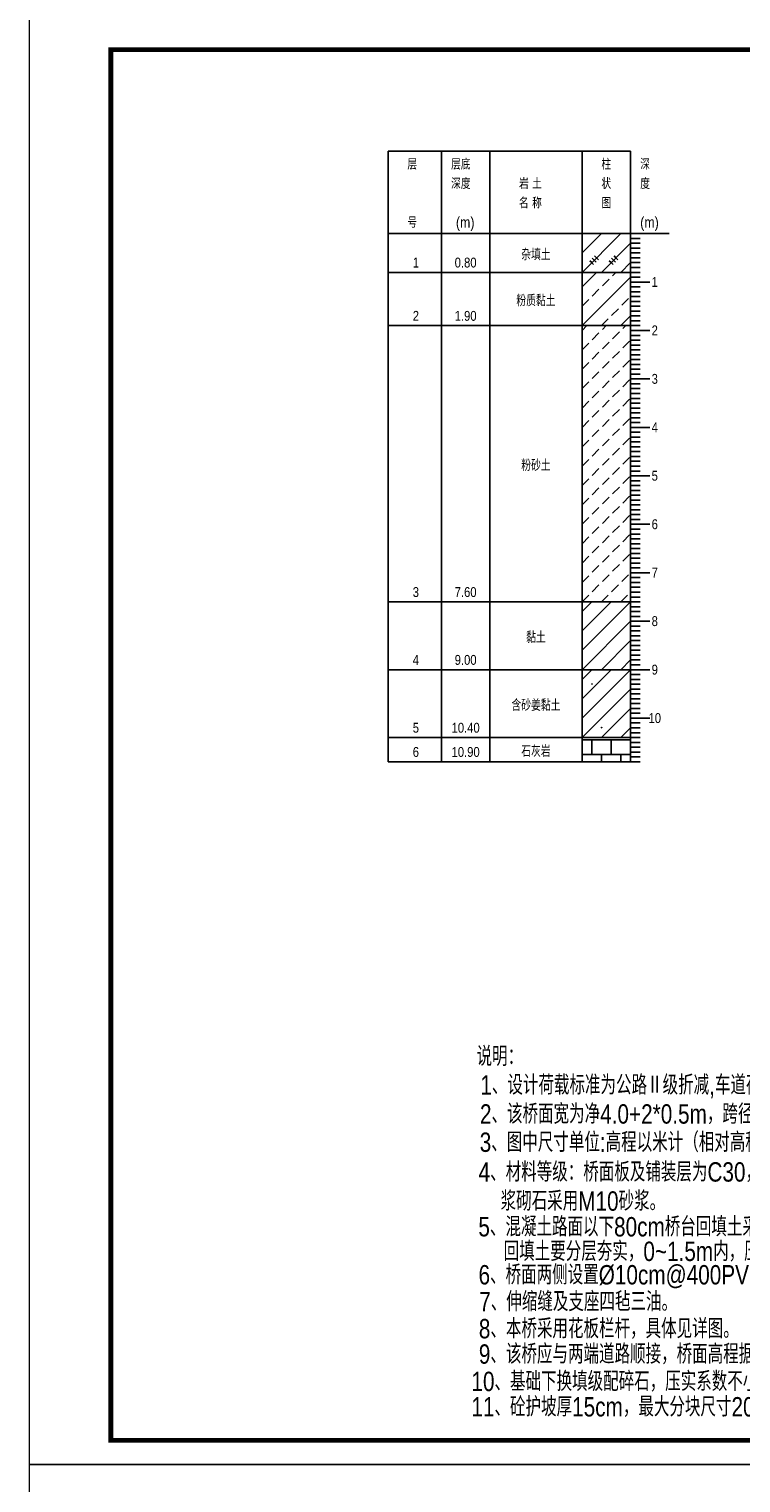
# Model space of a CAD drawing. Header units: inches. Extents: x 97745 to 142261, y 62673 to 100665.
# Tile 78 of 148: x 103708 to 105175, y 91882 to 94883. Entities that reach past the tile are written whole.
import ezdxf
from ezdxf.enums import TextEntityAlignment as Align

# ---------------------------------------------------------------- set-up
doc = ezdxf.new("R2010")
doc.units = ezdxf.units.IN
doc.header["$MEASUREMENT"] = 0
doc.layers.get('0').update_dxf_attribs({"lineweight": 15})
for name, color, linetype in [('1', 7, 'Continuous'), ('3', 7, 'Continuous'), ('6', 7, 'Continuous')]:
    doc.layers.add(name, color=color, linetype=linetype)
doc.layers.add('BM1', color=7, linetype='Continuous', lineweight=15)
doc.styles.add('hz-e', font='hztxt_e.shx', dxfattribs={"width": 0.8, "height": 330, "bigfont": 'hztxt.shx'})
doc.styles.add('楷体', font='hztxt_e.shx', dxfattribs={"width": 0.7, "bigfont": 'hztxt.shx'})

# ---------------------------------------------------------------- blocks, each defined once
blk = doc.blocks.new('SJ')
for p, q in [((0.2, 0.4), (0.1, 0.4)), ((0.1, 0.4), (0.1, 0.4)), ((0.1, 0.4), (0.1, 0.4)), ((0.1, 0.4), (0.2, 0.3)), ((0.3, 0.7), (0.2, 0.6)), ((0.2, 0.6), (0.3, 0.5)), ((0.3, 0.5), (0.2, 0.5)), ((0.2, 0.5), (0.2, 0.4)), ((0.2, 0.4), (0.2, 0.4)), ((0.2, 0.3), (0.2, 0.2)), ((0.2, 0.2), (0.2, 0.2)), ((0.2, 0.2), (0.3, 0.2)), ((0.4, 0.8), (0.3, 0.8)), ((0.3, 0.8), (0.3, 0.7)), ((0.3, 0.7), (0.3, 0.7)), ((0.3, 0.7), (0.3, 0.7)), ((0.3, 0.5), (0.3, 0.6)), ((0.3, 0.6), (0.3, 0.5)), ((0.3, 0.5), (0.3, 0.5)), ((0.3, 0.5), (0.3, 0.5)), ((0.3, 0.5), (0.3, 0.5)), ((0.3, 0.2), (0.4, 0.2)), ((0.5, 0.8), (0.4, 0.9)), ((0.4, 0.9), (0.4, 0.8)), ((0.4, 0.8), (0.4, 0.8)), ((0.5, 0.7), (0.4, 0.8)), ((0.4, 0.8), (0.4, 0.8)), ((0.4, 0.8), (0.4, 0.8)), ((0.4, 0.8), (0.5, 0.8)), ((0.4, 0.2), (0.4, 0.2)), ((0.4, 0.2), (0.4, 0.2)), ((0.4, 0.2), (0.5, 0.2)), ((0.6, 0.7), (0.5, 0.7)), ((0.5, 0.2), (0.5, 0.3)), ((0.5, 0.3), (0.6, 0.3)), ((0.5, 0.2), (0.5, 0.2)), ((0.7, 0.7), (0.6, 0.7)), ((0.6, 0.7), (0.6, 0.7)), ((0.6, 0.5), (0.6, 0.6)), ((0.6, 0.6), (0.7, 0.6)), ((0.7, 0.5), (0.6, 0.5)), ((0.6, 0.3), (0.6, 0.3)), ((0.6, 0.3), (0.7, 0.2)), ((0.8, 0.8), (0.7, 0.7)), ((0.7, 0.6), (0.8, 0.7)), ((0.7, 0.7), (0.7, 0.7)), ((0.8, 0.4), (0.7, 0.5)), ((0.7, 0.5), (0.7, 0.5)), ((0.7, 0.5), (0.7, 0.5)), ((0.7, 0.2), (0.7, 0.3)), ((0.7, 0.3), (0.8, 0.3)), ((0.9, 0.7), (0.8, 0.8)), ((0.8, 0.7), (0.9, 0.7)), ((0.8, 0.3), (0.8, 0.4))]:
    blk.add_line(p, q)

msp = doc.modelspace()

# ---------------------------------------------------------------- linework, layer by layer
at = {"layer": '1'}
for p, q in [((104447.867, 93370.574), (104447.867, 94630.574)), ((104447.867, 94630.574), (104657.867, 94630.574)), ((104557.867, 94630.574), (104557.867, 93370.574)), ((104657.867, 94630.574), (104657.867, 93370.574)), ((104657.867, 94630.574), (104657.867, 93370.574)), ((104657.867, 94630.574), (104947.867, 94630.574)), ((104847.867, 94630.574), (104847.867, 93370.574)), ((104947.867, 94630.574), (104947.867, 93370.574)), ((104447.867, 94460.574), (104657.867, 94460.574)), ((104657.867, 94460.574), (105027.867, 94460.574))]:
    msp.add_line(p, q, dxfattribs=at)
at = {"layer": '3'}
for p, q in [((104947.867, 94460.574), (104967.867, 94460.574)), ((104947.867, 94450.574), (104967.867, 94450.574)), ((104947.867, 94440.574), (104967.867, 94440.574)), ((104947.867, 94430.574), (104967.867, 94430.574)), ((104947.867, 94420.574), (104967.867, 94420.574)), ((104947.867, 94410.574), (104967.867, 94410.574)), ((104947.867, 94400.574), (104967.867, 94400.574)), ((104947.867, 94390.574), (104967.867, 94390.574)), ((104947.867, 94380.574), (104967.867, 94380.574)), ((104947.867, 94370.574), (104967.867, 94370.574)), ((104947.867, 94360.574), (104967.867, 94360.574)), ((104947.867, 94360.574), (104987.867, 94360.574)), ((104947.867, 94350.574), (104967.867, 94350.574)), ((104947.867, 94340.574), (104967.867, 94340.574)), ((104947.867, 94330.574), (104967.867, 94330.574)), ((104947.867, 94320.574), (104967.867, 94320.574)), ((104947.867, 94310.574), (104967.867, 94310.574)), ((104947.867, 94300.574), (104967.867, 94300.574)), ((104947.867, 94290.574), (104967.867, 94290.574)), ((104947.867, 94280.574), (104967.867, 94280.574)), ((104947.867, 94270.574), (104967.867, 94270.574)), ((104947.867, 94260.574), (104967.867, 94260.574)), ((104947.867, 94260.574), (104987.867, 94260.574)), ((104947.867, 94250.574), (104967.867, 94250.574)), ((104947.867, 94240.574), (104967.867, 94240.574)), ((104947.867, 94230.574), (104967.867, 94230.574)), ((104947.867, 94220.574), (104967.867, 94220.574)), ((104947.867, 94210.574), (104967.867, 94210.574)), ((104947.867, 94200.574), (104967.867, 94200.574)), ((104947.867, 94190.574), (104967.867, 94190.574)), ((104947.867, 94180.574), (104967.867, 94180.574)), ((104947.867, 94170.574), (104967.867, 94170.574)), ((104947.867, 94160.574), (104967.867, 94160.574)), ((104947.867, 94160.574), (104987.867, 94160.574)), ((104947.867, 94150.574), (104967.867, 94150.574)), ((104947.867, 94140.574), (104967.867, 94140.574)), ((104947.867, 94130.574), (104967.867, 94130.574)), ((104947.867, 94120.574), (104967.867, 94120.574)), ((104947.867, 94110.574), (104967.867, 94110.574)), ((104947.867, 94100.574), (104967.867, 94100.574)), ((104947.867, 94090.574), (104967.867, 94090.574)), ((104947.867, 94080.574), (104967.867, 94080.574)), ((104947.867, 94070.574), (104967.867, 94070.574)), ((104947.867, 94060.574), (104967.867, 94060.574)), ((104947.867, 94060.574), (104987.867, 94060.574)), ((104947.867, 94050.574), (104967.867, 94050.574)), ((104947.867, 94040.574), (104967.867, 94040.574)), ((104947.867, 94030.574), (104967.867, 94030.574)), ((104947.867, 94020.574), (104967.867, 94020.574)), ((104947.867, 94010.574), (104967.867, 94010.574)), ((104947.867, 94000.574), (104967.867, 94000.574)), ((104947.867, 93990.574), (104967.867, 93990.574)), ((104947.867, 93980.574), (104967.867, 93980.574)), ((104947.867, 93970.574), (104967.867, 93970.574)), ((104947.867, 93960.574), (104967.867, 93960.574)), ((104947.867, 93960.574), (104987.867, 93960.574)), ((104947.867, 93950.574), (104967.867, 93950.574)), ((104947.867, 93940.574), (104967.867, 93940.574)), ((104947.867, 93930.574), (104967.867, 93930.574)), ((104947.867, 93920.574), (104967.867, 93920.574)), ((104947.867, 93910.574), (104967.867, 93910.574)), ((104947.867, 93900.574), (104967.867, 93900.574)), ((104947.867, 93890.574), (104967.867, 93890.574)), ((104947.867, 93880.574), (104967.867, 93880.574)), ((104947.867, 93870.574), (104967.867, 93870.574)), ((104947.867, 93860.574), (104967.867, 93860.574)), ((104947.867, 93860.574), (104987.867, 93860.574)), ((104947.867, 93850.574), (104967.867, 93850.574)), ((104947.867, 93840.574), (104967.867, 93840.574)), ((104947.867, 93830.574), (104967.867, 93830.574)), ((104947.867, 93820.574), (104967.867, 93820.574)), ((104947.867, 93810.574), (104967.867, 93810.574)), ((104947.867, 93800.574), (104967.867, 93800.574)), ((104947.867, 93790.574), (104967.867, 93790.574)), ((104947.867, 93780.574), (104967.867, 93780.574)), ((104947.867, 93770.574), (104967.867, 93770.574)), ((104947.867, 93760.574), (104967.867, 93760.574)), ((104947.867, 93760.574), (104987.867, 93760.574)), ((104947.867, 93750.574), (104967.867, 93750.574)), ((104947.867, 93740.574), (104967.867, 93740.574)), ((104947.867, 93730.574), (104967.867, 93730.574)), ((104947.867, 93720.574), (104967.867, 93720.574)), ((104947.867, 93710.574), (104967.867, 93710.574)), ((104947.867, 93700.574), (104967.867, 93700.574)), ((104947.867, 93690.574), (104967.867, 93690.574)), ((104947.867, 93680.574), (104967.867, 93680.574)), ((104947.867, 93670.574), (104967.867, 93670.574)), ((104947.867, 93660.574), (104967.867, 93660.574)), ((104947.867, 93660.574), (104987.867, 93660.574)), ((104947.867, 93650.574), (104967.867, 93650.574)), ((104947.867, 93640.574), (104967.867, 93640.574)), ((104947.867, 93630.574), (104967.867, 93630.574)), ((104947.867, 93620.574), (104967.867, 93620.574)), ((104947.867, 93610.574), (104967.867, 93610.574)), ((104947.867, 93600.574), (104967.867, 93600.574)), ((104947.867, 93590.574), (104967.867, 93590.574)), ((104947.867, 93580.574), (104967.867, 93580.574)), ((104947.867, 93570.574), (104967.867, 93570.574)), ((104947.867, 93560.574), (104967.867, 93560.574)), ((104947.867, 93560.574), (104987.867, 93560.574)), ((104947.867, 93550.574), (104967.867, 93550.574)), ((104947.867, 93540.574), (104967.867, 93540.574)), ((104947.867, 93530.574), (104967.867, 93530.574)), ((104947.867, 93520.574), (104967.867, 93520.574)), ((104947.867, 93510.574), (104967.867, 93510.574)), ((104947.867, 93500.574), (104967.867, 93500.574)), ((104947.867, 93490.574), (104967.867, 93490.574)), ((104947.867, 93480.574), (104967.867, 93480.574)), ((104947.867, 93470.574), (104967.867, 93470.574)), ((104947.867, 93460.574), (104967.867, 93460.574)), ((104947.867, 93460.574), (104987.867, 93460.574)), ((104947.867, 93450.574), (104967.867, 93450.574)), ((104947.867, 93440.574), (104967.867, 93440.574)), ((104947.867, 93430.574), (104967.867, 93430.574)), ((104947.867, 93420.574), (104967.867, 93420.574)), ((104947.867, 93410.574), (104967.867, 93410.574)), ((104947.867, 93400.574), (104967.867, 93400.574)), ((104947.867, 93390.574), (104967.867, 93390.574)), ((104947.867, 93380.574), (104967.867, 93380.574)), ((104947.867, 93370.574), (104967.867, 93370.574))]:
    msp.add_line(p, q, dxfattribs=at)
at = {"layer": '6'}
for p, q in [((104847.867, 94380.574), (104927.867, 94460.574)), ((104847.867, 94420.574), (104887.867, 94460.574)), ((104847.867, 94460.574), (104847.867, 94460.574)), ((104887.867, 94380.574), (104947.867, 94440.574)), ((104867.867, 94400.574), (104863.867, 94404.574)), ((104863.867, 94404.574), (104871.867, 94396.574)), ((104872.867, 94405.574), (104868.867, 94409.574)), ((104868.867, 94409.574), (104876.867, 94401.574)), ((104877.867, 94410.574), (104873.867, 94414.574)), ((104873.867, 94414.574), (104881.867, 94406.574)), ((104907.867, 94400.574), (104903.867, 94404.574)), ((104903.867, 94404.574), (104911.867, 94396.574)), ((104912.867, 94405.574), (104908.867, 94409.574)), ((104908.867, 94409.574), (104916.867, 94401.574)), ((104917.867, 94410.574), (104913.867, 94414.574)), ((104913.867, 94414.574), (104921.867, 94406.574)), ((104927.867, 94380.574), (104947.867, 94400.574)), ((104447.867, 94380.574), (104657.867, 94380.574)), ((104657.867, 94380.574), (104847.867, 94380.574)), ((104847.867, 94380.574), (104852.867, 94380.574)), ((104847.867, 94350.574), (104877.867, 94380.574)), ((104847.867, 94270.574), (104947.867, 94370.574)), ((104852.867, 94380.574), (104947.867, 94380.574)), ((104889.867, 94352.574), (104903.867, 94366.574)), ((104910.867, 94373.574), (104917.867, 94380.574)), ((104868.867, 94331.574), (104882.867, 94345.574)), ((104847.867, 94310.574), (104861.867, 94324.574)), ((104908.867, 94291.574), (104922.867, 94305.574)), ((104929.867, 94312.574), (104943.867, 94326.574)), ((104887.867, 94270.574), (104901.867, 94284.574)), ((104927.867, 94270.574), (104947.867, 94290.574)), ((104447.867, 94270.574), (104657.867, 94270.574)), ((104657.867, 94270.574), (104847.867, 94270.574)), ((104847.867, 94270.574), (104852.867, 94270.574)), ((104847.867, 94260.574), (104857.867, 94270.574)), ((104852.867, 94270.574), (104947.867, 94270.574)), ((104868.867, 94241.574), (104882.867, 94255.574)), ((104889.867, 94262.574), (104897.867, 94270.574)), ((104910.867, 94243.574), (104924.867, 94257.574)), ((104931.867, 94264.574), (104937.867, 94270.574)), ((104847.867, 94220.574), (104861.867, 94234.574)), ((104868.867, 94201.574), (104882.867, 94215.574)), ((104889.867, 94222.574), (104903.867, 94236.574)), ((104910.867, 94203.574), (104924.867, 94217.574)), ((104931.867, 94224.574), (104945.867, 94238.574)), ((104847.867, 94180.574), (104861.867, 94194.574)), ((104889.867, 94182.574), (104903.867, 94196.574)), ((104931.867, 94184.574), (104945.867, 94198.574)), ((104847.867, 94140.574), (104861.867, 94154.574)), ((104868.867, 94161.574), (104882.867, 94175.574)), ((104889.867, 94142.574), (104903.867, 94156.574)), ((104910.867, 94163.574), (104924.867, 94177.574)), ((104931.867, 94144.574), (104945.867, 94158.574)), ((104868.867, 94121.574), (104882.867, 94135.574)), ((104910.867, 94123.574), (104924.867, 94137.574)), ((104847.867, 94100.574), (104861.867, 94114.574)), ((104868.867, 94081.574), (104882.867, 94095.574)), ((104889.867, 94102.574), (104903.867, 94116.574)), ((104910.867, 94083.574), (104924.867, 94097.574)), ((104931.867, 94104.574), (104945.867, 94118.574)), ((104847.867, 94060.574), (104861.867, 94074.574)), ((104889.867, 94062.574), (104903.867, 94076.574)), ((104931.867, 94064.574), (104945.867, 94078.574)), ((104847.867, 94020.574), (104861.867, 94034.574)), ((104868.867, 94041.574), (104882.867, 94055.574)), ((104889.867, 94022.574), (104903.867, 94036.574)), ((104910.867, 94043.574), (104924.867, 94057.574)), ((104931.867, 94024.574), (104945.867, 94038.574)), ((104868.867, 94001.574), (104882.867, 94015.574)), ((104910.867, 94003.574), (104924.867, 94017.574)), ((104847.867, 93980.574), (104861.867, 93994.574)), ((104868.867, 93961.574), (104882.867, 93975.574)), ((104889.867, 93982.574), (104903.867, 93996.574)), ((104910.867, 93963.574), (104924.867, 93977.574)), ((104931.867, 93984.574), (104945.867, 93998.574)), ((104847.867, 93940.574), (104861.867, 93954.574)), ((104889.867, 93942.574), (104903.867, 93956.574)), ((104931.867, 93944.574), (104945.867, 93958.574)), ((104847.867, 93900.574), (104861.867, 93914.574)), ((104868.867, 93921.574), (104882.867, 93935.574)), ((104889.867, 93902.574), (104903.867, 93916.574)), ((104910.867, 93923.574), (104924.867, 93937.574)), ((104931.867, 93904.574), (104945.867, 93918.574)), ((104868.867, 93881.574), (104882.867, 93895.574)), ((104910.867, 93883.574), (104924.867, 93897.574)), ((104847.867, 93860.574), (104861.867, 93874.574)), ((104868.867, 93841.574), (104882.867, 93855.574)), ((104889.867, 93862.574), (104903.867, 93876.574)), ((104910.867, 93843.574), (104924.867, 93857.574)), ((104931.867, 93864.574), (104945.867, 93878.574)), ((104847.867, 93820.574), (104861.867, 93834.574)), ((104889.867, 93822.574), (104903.867, 93836.574)), ((104931.867, 93824.574), (104945.867, 93838.574)), ((104847.867, 93780.574), (104861.867, 93794.574)), ((104868.867, 93801.574), (104882.867, 93815.574)), ((104889.867, 93782.574), (104903.867, 93796.574)), ((104910.867, 93803.574), (104924.867, 93817.574)), ((104931.867, 93784.574), (104945.867, 93798.574)), ((104868.867, 93761.574), (104882.867, 93775.574)), ((104910.867, 93763.574), (104924.867, 93777.574)), ((104847.867, 93740.574), (104861.867, 93754.574)), ((104868.867, 93721.574), (104882.867, 93735.574)), ((104889.867, 93742.574), (104903.867, 93756.574)), ((104908.867, 93721.574), (104922.867, 93735.574)), ((104929.867, 93742.574), (104943.867, 93756.574)), ((104847.867, 93700.574), (104861.867, 93714.574)), ((104887.867, 93700.574), (104901.867, 93714.574)), ((104927.867, 93700.574), (104941.867, 93714.574)), ((104447.867, 93700.574), (104657.867, 93700.574)), ((104657.867, 93700.574), (104847.867, 93700.574)), ((104847.867, 93700.574), (104852.867, 93700.574)), ((104847.867, 93600.574), (104947.867, 93700.574)), ((104847.867, 93640.574), (104907.867, 93700.574)), ((104847.867, 93680.574), (104867.867, 93700.574)), ((104852.867, 93700.574), (104947.867, 93700.574)), ((104847.867, 93560.574), (104947.867, 93660.574)), ((104887.867, 93560.574), (104947.867, 93620.574)), ((104447.867, 93560.574), (104657.867, 93560.574)), ((104657.867, 93560.574), (104847.867, 93560.574)), ((104847.867, 93560.574), (104852.867, 93560.574)), ((104847.867, 93460.574), (104947.867, 93560.574)), ((104847.867, 93500.574), (104907.867, 93560.574)), ((104847.867, 93540.574), (104867.867, 93560.574)), ((104852.867, 93560.574), (104947.867, 93560.574)), ((104927.867, 93560.574), (104947.867, 93580.574)), ((104847.867, 93420.574), (104947.867, 93520.574)), ((104887.867, 93420.574), (104947.867, 93480.574)), ((104927.867, 93420.574), (104947.867, 93440.574)), ((104447.867, 93420.574), (104657.867, 93420.574)), ((104657.867, 93420.574), (104847.867, 93420.574)), ((104847.867, 93420.574), (104852.867, 93420.574)), ((104847.867, 93415.574), (104947.867, 93415.574)), ((104852.867, 93420.574), (104947.867, 93420.574)), ((104867.867, 93415.574), (104867.867, 93385.574)), ((104907.867, 93415.574), (104907.867, 93385.574)), ((104947.867, 93415.574), (104947.867, 93385.574)), ((104847.867, 93385.574), (104947.867, 93385.574)), ((104887.867, 93385.574), (104887.867, 93370.574)), ((104927.867, 93385.574), (104927.867, 93370.574)), ((104447.867, 93370.574), (104657.867, 93370.574)), ((104657.867, 93370.574), (104847.867, 93370.574)), ((104847.867, 93370.574), (104852.867, 93370.574)), ((104852.867, 93370.574), (104947.867, 93370.574))]:
    msp.add_line(p, q, dxfattribs=at)
at = {"layer": 'BM1', "const_width": 1}
for points in [[(103708.27, 94920.46), (107951.098, 94920.46), (107951.098, 91920.157), (103708.27, 91920.157), (103708.27, 94920.46)], [(103708.27, 91920.157), (107951.098, 91920.157), (107951.098, 88919.854), (103708.27, 88919.854), (103708.27, 91920.157)]]:
    msp.add_lwpolyline(points, dxfattribs=at)
at = {"layer": 'BM1'}
for points in [[(103708.27, 94920.46), (107951.098, 94920.46), (107951.098, 91920.157), (103708.27, 91920.157)], [(103708.27, 91920.157), (107951.098, 91920.157), (107951.098, 88919.854), (103708.27, 88919.854)]]:
    msp.add_lwpolyline(points, close=True, dxfattribs=at)
at = {"layer": 'BM1', "color": 0, "linetype": 'Continuous', "const_width": 9.999}
msp.add_lwpolyline([(103876.114, 91970.152), (103876.114, 94840.159), (107901.103, 94840.159), (107901.103, 91970.152)], close=True, dxfattribs=at)

# ---------------------------------------------------------------- block references
at = {"layer": '6', "xscale": 1.181102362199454, "yscale": 1.181102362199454, "zscale": 1.181102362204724}
for p in [(104867.867, 93530.574), (104887.867, 93440.574)]:
    msp.add_blockref('SJ', p, dxfattribs=at)

# ---------------------------------------------------------------- texts
at = {"style": 'hz-e', "width": 0.8}
for s, p in [('说明：', (104630.438, 92742.756)), ('1、设计荷载标准为公路Ⅱ级折减,车道荷载折减0.8,车辆荷载折减0.7。', (104638.198, 92683.585)), ('2、该桥面宽为净4.0+2*0.5m，跨径1*5m。', (104637.442, 92623.724)), ('3、图中尺寸单位:高程以米计（相对高程，以现状桥面为0m起算），其余以厘米计。', (104636.893, 92565.404)), ('4、材料等级：桥面板及铺装层为C30，其它为C25；', (104634.634, 92504.085)), ('浆砌石采用M10砂浆。', (104680.016, 92443.971)), ('5、混凝土路面以下80cm桥台回填土采用5%%%石灰土；', (104634.142, 92390.95)), ('回填土要分层夯实，0~1.5m内，压实度不小于0.94，1.5m以下不小于0.92。', (104686.361, 92340.211)), ('6、桥面两侧设置%%c10cm@400PVC泄水管。', (104634.479, 92291.847)), ('7、伸缩缝及支座四毡三油。', (104636.01, 92236.496)), ('8、本桥采用花板栏杆，具体见详图。', (104635.124, 92180.658)), ('9、该桥应与两端道路顺接，桥面高程据实调整。', (104635.124, 92128.235)), ('10、基础下换填级配碎石，压实系数不小于0.95。', (104619.811, 92071.743)), ('11、砼护坡厚15cm，最大分块尺寸200×200cm，下设砂石垫层15cm;图中未标注格梗尺寸为30*50cm。', (104619.811, 92019.385))]:
    msp.add_text(s, height=40, dxfattribs=at).set_placement(p)
at = {"layer": '1', "style": '楷体', "width": 0.85}
for s, p in [('层', (104487.867, 94592.574)), ('层底', (104577.867, 94592.574)), ('柱', (104887.867, 94592.574)), ('深', (104967.867, 94592.574)), ('深度', (104577.867, 94552.574)), ('岩 土', (104717.867, 94552.574)), ('状', (104887.867, 94552.574)), ('度', (104967.867, 94552.574)), ('名 称', (104717.867, 94512.574)), ('图', (104887.867, 94512.574)), ('号', (104487.867, 94472.574)), ('(m)', (104587.867, 94472.574)), ('(m)', (104967.867, 94472.574))]:
    msp.add_text(s, height=22.44, dxfattribs=at).set_placement(p)
at = {"layer": '3', "style": '楷体', "width": 0.85}
for s, p in [('1', (104997.867, 94350.574)), ('2', (104997.867, 94250.574)), ('3', (104997.867, 94150.574)), ('4', (104997.867, 94050.574)), ('5', (104997.867, 93950.574)), ('6', (104997.867, 93850.574)), ('7', (104997.867, 93750.574)), ('8', (104997.867, 93650.574)), ('9', (104997.867, 93550.574)), ('10', (104997.867, 93450.574))]:
    msp.add_text(s, height=20.4, dxfattribs=at).set_placement(p, align=Align.CENTER)
at = {"layer": '6', "style": '楷体', "width": 0.85}
for s, height, p in [('杂填土', 23.8, (104752.867, 94405.574)), ('0.80', 20.4, (104607.867, 94390.574)), ('粉质黏土', 23.8, (104752.867, 94310.574)), ('1.90', 20.4, (104607.867, 94280.574)), ('粉砂土', 23.8, (104752.867, 93970.574)), ('7.60', 20.4, (104607.867, 93710.574)), ('黏土', 23.8, (104752.867, 93615.574)), ('9.00', 20.4, (104607.867, 93570.574)), ('含砂姜黏土', 23.8, (104752.867, 93475.574)), ('10.40', 20.4, (104607.867, 93430.574)), ('石灰岩', 23.8, (104752.867, 93380.574)), ('10.90', 20.4, (104607.867, 93380.574))]:
    msp.add_text(s, height=height, dxfattribs=at).set_placement(p, align=Align.CENTER)
for s, p in [('1', (104498.867, 94390.574)), ('2', (104498.867, 94280.574)), ('3', (104498.867, 93710.574)), ('4', (104498.867, 93570.574)), ('5', (104498.867, 93430.574)), ('6', (104498.867, 93380.574))]:
    msp.add_text(s, height=20.4, dxfattribs=at).set_placement(p)

doc.saveas('drawing.dxf')
